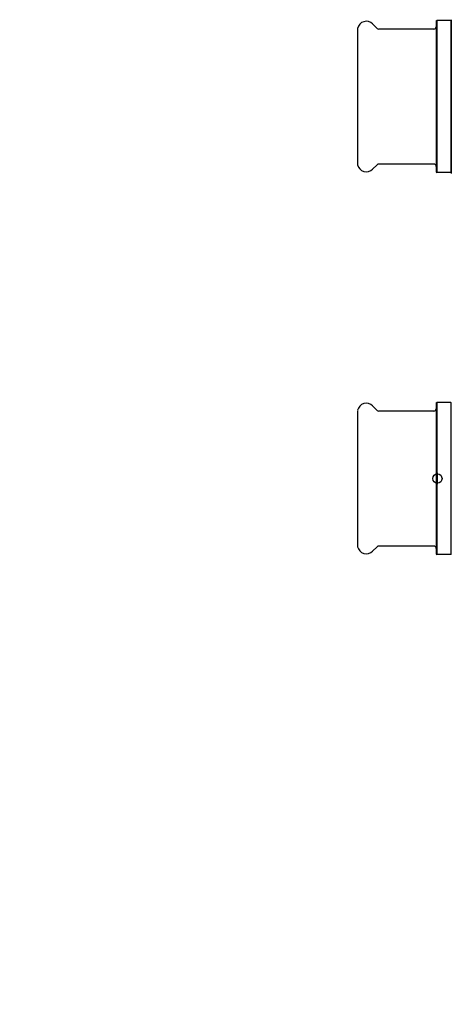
# Model space of a CAD drawing. Header units: millimetres. Extents: x -36 to 3561, y -36 to 397.
# Tile 1 of 6: x -36 to 151, y -36 to 390. Entities that reach past the tile are written whole.
import ezdxf

# ---------------------------------------------------------------- set-up
doc = ezdxf.new("R2010")
doc.units = ezdxf.units.MM
for name, color, linetype in [('DETAIL', 2, 'Continuous'), ('ORIGIN', 6, 'Continuous'), ('TEXT', 7, 'Continuous')]:
    doc.layers.add(name, color=color, linetype=linetype)
doc.styles.add('fastrack', font='ARIAL.TTF')

msp = doc.modelspace()

# ---------------------------------------------------------------- linework, layer by layer
at = {"layer": 'DETAIL'}
for p, q in [((118.85, 386.48), (116.93, 388.4)), ((144.4, 389.68), (144.6, 389.88)), ((144.4, 389.68), (144.4, 324.28)), ((144.6, 389.88), (144.6, 324.08)), ((150.7, 389.88), (144.6, 389.88)), ((150.7, 389.88), (150.7, 324.08)), ((150.9, 389.68), (150.7, 389.88)), ((150.9, 390.23), (150.9, 323.73)), ((110.4, 386.48), (110.4, 327.48)), ((143.4, 386.18), (119.56, 386.18)), ((118.85, 327.49), (116.93, 325.57)), ((143.4, 327.78), (119.56, 327.78)), ((144.4, 324.28), (144.6, 324.08)), ((150.7, 324.08), (144.6, 324.08)), ((150.9, 324.28), (150.7, 324.08)), ((118.85, 221.26), (116.93, 223.18)), ((144.4, 224.46), (144.6, 224.66)), ((144.4, 224.46), (144.4, 159.06)), ((144.6, 224.66), (144.6, 158.86)), ((150.7, 224.66), (144.6, 224.66)), ((150.7, 224.66), (150.7, 158.86)), ((150.9, 224.46), (150.7, 224.66)), ((110.4, 221.26), (110.4, 162.26)), ((143.4, 220.96), (119.56, 220.96)), ((118.85, 162.27), (116.93, 160.35)), ((143.4, 162.56), (119.56, 162.56)), ((144.4, 159.06), (144.6, 158.86)), ((150.7, 158.86), (144.6, 158.86)), ((150.9, 159.06), (150.7, 158.86))]:
    msp.add_line(p, q, dxfattribs=at)
for centre, radius, start, end in [((114.19, 385.65), 3.88, 106.3121, 167.6199), ((114.19, 385.65), 3.88, 45.006, 106.3109), ((119.56, 387.18), 1, 225.0115, 270.0016), ((143.4, 387.18), 1, 269.9983, 0), ((114.19, 328.32), 3.88, 192.3801, 253.6879), ((114.19, 328.32), 3.88, 253.6891, 314.994), ((119.56, 326.78), 1, 89.9984, 134.9885), ((143.4, 326.78), 1, 0, 90.0017), ((114.19, 220.43), 3.88, 106.3121, 167.6199), ((114.19, 220.43), 3.88, 45.006, 106.3109), ((143.4, 221.96), 1, 269.9983, 0), ((119.56, 221.96), 1, 225.0115, 270.0016), ((114.19, 163.1), 3.88, 192.3801, 253.6879), ((119.56, 161.56), 1, 89.9984, 134.9885), ((143.4, 161.56), 1, 0, 90.0017), ((114.19, 163.1), 3.88, 253.6891, 314.994)]:
    msp.add_arc(centre, radius, start, end, dxfattribs=at)
at = {"layer": 'ORIGIN'}
msp.add_line((144.9, 189.26), (144.9, 194.26), dxfattribs=at)
msp.add_circle((144.9, 191.76), 2, dxfattribs=at)

# ---------------------------------------------------------------- texts
at = {"layer": 'TEXT', "insert": (-35.55, 82.22), "char_height": 15, "width": 610.7018, "attachment_point": 1, "style": 'fastrack'}
msp.add_mtext('\\pi225.51;CRANE LIMITED\\P\\pi226.06;CHECK VALVES\\P\\pi230.09;D138-PF_54MM', dxfattribs=at)

doc.saveas('drawing.dxf')
